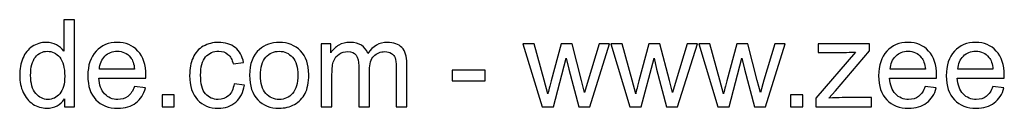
# Model space of a CAD drawing. Header units: millimetres. Extents: x -769 to 675, y -401 to 310.
# Tile 4 of 6: x 123 to 365, y -401 to -379. Entities that reach past the tile are written whole.
import ezdxf

# ---------------------------------------------------------------- set-up
doc = ezdxf.new("R2010")
doc.units = ezdxf.units.MM
doc.header["$MEASUREMENT"] = 0
doc.layers.add('Layer 1', color=7, linetype='Continuous')

msp = doc.modelspace()

# ---------------------------------------------------------------- linework, layer by layer
at = {"layer": 'Layer 1', "color": 250}
for points, knots in [([(134.1811, -400.8901), (134.1811, -400.8901), (134.1811, -398.9222), (134.1811, -398.9222), (133.1996, -400.4517), (131.7548, -401.2189), (129.8466, -401.2189), (128.6111, -401.2189), (127.4751, -400.8801), (126.4438, -400.1976), (125.4076, -399.52), (124.6054, -398.5684), (124.0325, -397.3528), (123.4645, -396.1322), (123.1806, -394.7322), (123.1806, -393.1479), (123.1806, -391.6034), (123.4396, -390.2035), (123.9528, -388.943), (124.4709, -387.6875), (125.2432, -386.721), (126.2745, -386.0534), (127.3008, -385.3808), (128.4566, -385.047), (129.7271, -385.047), (130.6637, -385.047), (131.4957, -385.2463), (132.2231, -385.6398), (132.9505, -386.0334), (133.5434, -386.5516), (134.0017, -387.1843), (134.0017, -387.1843), (134.0017, -379.4869), (134.0017, -379.4869), (134.0017, -379.4869), (136.6323, -379.4869), (136.6323, -379.4869), (136.6323, -379.4869), (136.6323, -400.8901), (136.6323, -400.8901), (136.6323, -400.8901), (134.1811, -400.8901), (134.1811, -400.8901)], [0, 0, 0, 0, 0.07142857, 0.07142857, 0.07142857, 0.14285714, 0.14285714, 0.14285714, 0.21428571, 0.21428571, 0.21428571, 0.28571429, 0.28571429, 0.28571429, 0.35714286, 0.35714286, 0.35714286, 0.42857143, 0.42857143, 0.42857143, 0.5, 0.5, 0.5, 0.57142857, 0.57142857, 0.57142857, 0.64285714, 0.64285714, 0.64285714, 0.71428571, 0.71428571, 0.71428571, 0.78571429, 0.78571429, 0.78571429, 0.85714286, 0.85714286, 0.85714286, 0.92857143, 0.92857143, 0.92857143, 1, 1, 1, 1]), ([(151.3743, -395.8681), (151.3743, -395.8681), (154.0946, -396.2268), (154.0946, -396.2268), (153.6711, -397.8062), (152.8789, -399.0368), (151.7231, -399.9086), (150.5672, -400.7805), (149.0925, -401.2189), (147.294, -401.2189), (145.0321, -401.2189), (143.2385, -400.5214), (141.9133, -399.1264), (140.5881, -397.7364), (139.9254, -395.7784), (139.9254, -393.2625), (139.9254, -390.6618), (140.593, -388.6391), (141.9332, -387.2042), (143.2734, -385.7644), (145.0122, -385.047), (147.1495, -385.047), (149.2171, -385.047), (150.906, -385.7494), (152.2163, -387.1594), (153.5266, -388.5693), (154.1842, -390.5522), (154.1842, -393.108), (154.1842, -393.2625), (154.1793, -393.4966), (154.1693, -393.8055), (154.1693, -393.8055), (142.6158, -393.8055), (142.6158, -393.8055), (142.7154, -395.5044), (143.1937, -396.8097), (144.0606, -397.7115), (144.9225, -398.6133), (146.0036, -399.0666), (147.294, -399.0666), (148.2555, -399.0666), (149.0776, -398.8126), (149.7551, -398.3044), (150.4377, -397.7962), (150.9758, -396.9841), (151.3743, -395.8681)], [0, 0, 0, 0, 0.06666667, 0.06666667, 0.06666667, 0.13333333, 0.13333333, 0.13333333, 0.2, 0.2, 0.2, 0.26666667, 0.26666667, 0.26666667, 0.33333333, 0.33333333, 0.33333333, 0.4, 0.4, 0.4, 0.46666667, 0.46666667, 0.46666667, 0.53333333, 0.53333333, 0.53333333, 0.6, 0.6, 0.6, 0.66666667, 0.66666667, 0.66666667, 0.73333333, 0.73333333, 0.73333333, 0.8, 0.8, 0.8, 0.86666667, 0.86666667, 0.86666667, 0.93333333, 0.93333333, 0.93333333, 1, 1, 1, 1]), ([(175.8564, -395.2105), (175.8564, -395.2105), (178.4272, -395.5692), (178.4272, -395.5692), (178.1432, -397.3379), (177.4258, -398.7179), (176.265, -399.7193), (175.1041, -400.7207), (173.6743, -401.2189), (171.9853, -401.2189), (169.8679, -401.2189), (168.1641, -400.5264), (166.8787, -399.1414), (165.5883, -397.7563), (164.9456, -395.7735), (164.9456, -393.1927), (164.9456, -391.5187), (165.2246, -390.059), (165.7776, -388.8035), (166.3306, -387.553), (167.1726, -386.6114), (168.3085, -385.9886), (169.4395, -385.3608), (170.6701, -385.047), (172.0053, -385.047), (173.6842, -385.047), (175.0643, -385.4704), (176.1305, -386.3224), (177.2016, -387.1743), (177.8891, -388.385), (178.1881, -389.9494), (178.1881, -389.9494), (175.6472, -390.338), (175.6472, -390.338), (175.4031, -389.2967), (174.9746, -388.5145), (174.3518, -387.9864), (173.7341, -387.4633), (172.9867, -387.1992), (172.1099, -387.1992), (170.7846, -387.1992), (169.7085, -387.6725), (168.8765, -388.6191), (168.0495, -389.5707), (167.636, -391.0654), (167.636, -393.118), (167.636, -395.2005), (168.0345, -396.7101), (168.8317, -397.6517), (169.6338, -398.5933), (170.675, -399.0666), (171.9554, -399.0666), (172.9917, -399.0666), (173.8536, -398.7528), (174.5412, -398.12), (175.2337, -397.4923), (175.6721, -396.5208), (175.8564, -395.2105)], [0, 0, 0, 0, 0.05263158, 0.05263158, 0.05263158, 0.10526316, 0.10526316, 0.10526316, 0.15789474, 0.15789474, 0.15789474, 0.21052632, 0.21052632, 0.21052632, 0.26315789, 0.26315789, 0.26315789, 0.31578947, 0.31578947, 0.31578947, 0.36842105, 0.36842105, 0.36842105, 0.42105263, 0.42105263, 0.42105263, 0.47368421, 0.47368421, 0.47368421, 0.52631579, 0.52631579, 0.52631579, 0.57894737, 0.57894737, 0.57894737, 0.63157895, 0.63157895, 0.63157895, 0.68421053, 0.68421053, 0.68421053, 0.73684211, 0.73684211, 0.73684211, 0.78947368, 0.78947368, 0.78947368, 0.84210526, 0.84210526, 0.84210526, 0.89473684, 0.89473684, 0.89473684, 0.94736842, 0.94736842, 0.94736842, 1, 1, 1, 1]), ([(179.6828, -393.1329), (179.6828, -390.2682), (180.4799, -388.1458), (182.0792, -386.7658), (183.4094, -385.6199), (185.0385, -385.047), (186.9566, -385.047), (189.084, -385.047), (190.8278, -385.7445), (192.1829, -387.1395), (193.533, -388.5295), (194.2106, -390.4575), (194.2106, -392.9137), (194.2106, -394.9066), (193.9117, -396.471), (193.3138, -397.6119), (192.716, -398.7528), (191.8441, -399.6396), (190.6982, -400.2723), (189.5573, -400.905), (188.3068, -401.2189), (186.9566, -401.2189), (184.7844, -401.2189), (183.0307, -400.5264), (181.6906, -399.1364), (180.3504, -397.7464), (179.6828, -395.7436), (179.6828, -393.1329)], [0, 0, 0, 0, 0.11111111, 0.11111111, 0.11111111, 0.22222222, 0.22222222, 0.22222222, 0.33333333, 0.33333333, 0.33333333, 0.44444444, 0.44444444, 0.44444444, 0.55555556, 0.55555556, 0.55555556, 0.66666667, 0.66666667, 0.66666667, 0.77777778, 0.77777778, 0.77777778, 0.88888889, 0.88888889, 0.88888889, 1, 1, 1, 1]), ([(197.2945, -400.8901), (197.2945, -400.8901), (197.2945, -385.3758), (197.2945, -385.3758), (197.2945, -385.3758), (199.656, -385.3758), (199.656, -385.3758), (199.656, -385.3758), (199.656, -387.5679), (199.656, -387.5679), (200.1393, -386.8106), (200.787, -386.1978), (201.5941, -385.7395), (202.4012, -385.2761), (203.3179, -385.047), (204.3492, -385.047), (205.4951, -385.047), (206.4367, -385.2861), (207.1691, -385.7594), (207.9014, -386.2377), (208.4196, -386.9003), (208.7185, -387.7572), (209.9541, -385.9487), (211.5533, -385.047), (213.5263, -385.047), (215.0707, -385.047), (216.2614, -385.4704), (217.0885, -386.3224), (217.9205, -387.1743), (218.339, -388.4846), (218.339, -390.2533), (218.339, -390.2533), (218.339, -400.8901), (218.339, -400.8901), (218.339, -400.8901), (215.7084, -400.8901), (215.7084, -400.8901), (215.7084, -400.8901), (215.7084, -391.1252), (215.7084, -391.1252), (215.7084, -390.0789), (215.6187, -389.3216), (215.4494, -388.8583), (215.28, -388.395), (214.9711, -388.0263), (214.5177, -387.7423), (214.0693, -387.4583), (213.5412, -387.3188), (212.9384, -387.3188), (211.8423, -387.3188), (210.9356, -387.6825), (210.2131, -388.4049), (209.4907, -389.1323), (209.132, -390.2931), (209.132, -391.8874), (209.132, -391.8874), (209.132, -400.8901), (209.132, -400.8901), (209.132, -400.8901), (206.5015, -400.8901), (206.5015, -400.8901), (206.5015, -400.8901), (206.5015, -390.8212), (206.5015, -390.8212), (206.5015, -389.6554), (206.2872, -388.7786), (205.8588, -388.1957), (205.4303, -387.6128), (204.7278, -387.3188), (203.7563, -387.3188), (203.019, -387.3188), (202.3364, -387.5131), (201.7087, -387.9017), (201.0809, -388.2903), (200.6276, -388.8583), (200.3436, -389.6106), (200.0646, -390.3579), (199.9251, -391.439), (199.9251, -392.849), (199.9251, -392.849), (199.9251, -400.8901), (199.9251, -400.8901), (199.9251, -400.8901), (197.2945, -400.8901), (197.2945, -400.8901)], [0, 0, 0, 0, 0.03571429, 0.03571429, 0.03571429, 0.07142857, 0.07142857, 0.07142857, 0.10714286, 0.10714286, 0.10714286, 0.14285714, 0.14285714, 0.14285714, 0.17857143, 0.17857143, 0.17857143, 0.21428571, 0.21428571, 0.21428571, 0.25, 0.25, 0.25, 0.28571429, 0.28571429, 0.28571429, 0.32142857, 0.32142857, 0.32142857, 0.35714286, 0.35714286, 0.35714286, 0.39285714, 0.39285714, 0.39285714, 0.42857143, 0.42857143, 0.42857143, 0.46428571, 0.46428571, 0.46428571, 0.5, 0.5, 0.5, 0.53571429, 0.53571429, 0.53571429, 0.57142857, 0.57142857, 0.57142857, 0.60714286, 0.60714286, 0.60714286, 0.64285714, 0.64285714, 0.64285714, 0.67857143, 0.67857143, 0.67857143, 0.71428571, 0.71428571, 0.71428571, 0.75, 0.75, 0.75, 0.78571429, 0.78571429, 0.78571429, 0.82142857, 0.82142857, 0.82142857, 0.85714286, 0.85714286, 0.85714286, 0.89285714, 0.89285714, 0.89285714, 0.92857143, 0.92857143, 0.92857143, 0.96428571, 0.96428571, 0.96428571, 1, 1, 1, 1]), ([(251.5498, -400.8901), (251.5498, -400.8901), (246.8616, -385.3758), (246.8616, -385.3758), (246.8616, -385.3758), (249.6118, -385.3758), (249.6118, -385.3758), (249.6118, -385.3758), (252.0879, -394.3287), (252.0879, -394.3287), (252.0879, -394.3287), (252.9647, -397.6617), (252.9647, -397.6617), (252.9996, -397.4973), (253.2686, -396.4311), (253.7668, -394.4632), (253.7668, -394.4632), (256.223, -385.3758), (256.223, -385.3758), (256.223, -385.3758), (258.9184, -385.3758), (258.9184, -385.3758), (258.9184, -385.3758), (261.255, -394.3835), (261.255, -394.3835), (261.255, -394.3835), (262.0172, -397.3379), (262.0172, -397.3379), (262.0172, -397.3379), (262.909, -394.3436), (262.909, -394.3436), (262.909, -394.3436), (265.5894, -385.3758), (265.5894, -385.3758), (265.5894, -385.3758), (268.1452, -385.3758), (268.1452, -385.3758), (268.1452, -385.3758), (263.2777, -400.8901), (263.2777, -400.8901), (263.2777, -400.8901), (260.5575, -400.8901), (260.5575, -400.8901), (260.5575, -400.8901), (258.0963, -391.6084), (258.0963, -391.6084), (258.0963, -391.6084), (257.4735, -388.9529), (257.4735, -388.9529), (257.4735, -388.9529), (254.3348, -400.8901), (254.3348, -400.8901), (254.3348, -400.8901), (251.5498, -400.8901), (251.5498, -400.8901)], [0, 0, 0, 0, 0.05555556, 0.05555556, 0.05555556, 0.11111111, 0.11111111, 0.11111111, 0.16666667, 0.16666667, 0.16666667, 0.22222222, 0.22222222, 0.22222222, 0.27777778, 0.27777778, 0.27777778, 0.33333333, 0.33333333, 0.33333333, 0.38888889, 0.38888889, 0.38888889, 0.44444444, 0.44444444, 0.44444444, 0.5, 0.5, 0.5, 0.55555556, 0.55555556, 0.55555556, 0.61111111, 0.61111111, 0.61111111, 0.66666667, 0.66666667, 0.66666667, 0.72222222, 0.72222222, 0.72222222, 0.77777778, 0.77777778, 0.77777778, 0.83333333, 0.83333333, 0.83333333, 0.88888889, 0.88888889, 0.88888889, 0.94444444, 0.94444444, 0.94444444, 1, 1, 1, 1]), ([(273.1373, -400.8901), (273.1373, -400.8901), (268.4491, -385.3758), (268.4491, -385.3758), (268.4491, -385.3758), (271.1993, -385.3758), (271.1993, -385.3758), (271.1993, -385.3758), (273.6754, -394.3287), (273.6754, -394.3287), (273.6754, -394.3287), (274.5522, -397.6617), (274.5522, -397.6617), (274.5871, -397.4973), (274.8561, -396.4311), (275.3543, -394.4632), (275.3543, -394.4632), (277.8105, -385.3758), (277.8105, -385.3758), (277.8105, -385.3758), (280.5059, -385.3758), (280.5059, -385.3758), (280.5059, -385.3758), (282.8425, -394.3835), (282.8425, -394.3835), (282.8425, -394.3835), (283.6047, -397.3379), (283.6047, -397.3379), (283.6047, -397.3379), (284.4965, -394.3436), (284.4965, -394.3436), (284.4965, -394.3436), (287.1769, -385.3758), (287.1769, -385.3758), (287.1769, -385.3758), (289.7327, -385.3758), (289.7327, -385.3758), (289.7327, -385.3758), (284.8652, -400.8901), (284.8652, -400.8901), (284.8652, -400.8901), (282.145, -400.8901), (282.145, -400.8901), (282.145, -400.8901), (279.6838, -391.6084), (279.6838, -391.6084), (279.6838, -391.6084), (279.061, -388.9529), (279.061, -388.9529), (279.061, -388.9529), (275.9223, -400.8901), (275.9223, -400.8901), (275.9223, -400.8901), (273.1373, -400.8901), (273.1373, -400.8901)], [0, 0, 0, 0, 0.05555556, 0.05555556, 0.05555556, 0.11111111, 0.11111111, 0.11111111, 0.16666667, 0.16666667, 0.16666667, 0.22222222, 0.22222222, 0.22222222, 0.27777778, 0.27777778, 0.27777778, 0.33333333, 0.33333333, 0.33333333, 0.38888889, 0.38888889, 0.38888889, 0.44444444, 0.44444444, 0.44444444, 0.5, 0.5, 0.5, 0.55555556, 0.55555556, 0.55555556, 0.61111111, 0.61111111, 0.61111111, 0.66666667, 0.66666667, 0.66666667, 0.72222222, 0.72222222, 0.72222222, 0.77777778, 0.77777778, 0.77777778, 0.83333333, 0.83333333, 0.83333333, 0.88888889, 0.88888889, 0.88888889, 0.94444444, 0.94444444, 0.94444444, 1, 1, 1, 1]), ([(294.7248, -400.8901), (294.7248, -400.8901), (290.0366, -385.3758), (290.0366, -385.3758), (290.0366, -385.3758), (292.7868, -385.3758), (292.7868, -385.3758), (292.7868, -385.3758), (295.2629, -394.3287), (295.2629, -394.3287), (295.2629, -394.3287), (296.1397, -397.6617), (296.1397, -397.6617), (296.1746, -397.4973), (296.4436, -396.4311), (296.9418, -394.4632), (296.9418, -394.4632), (299.398, -385.3758), (299.398, -385.3758), (299.398, -385.3758), (302.0934, -385.3758), (302.0934, -385.3758), (302.0934, -385.3758), (304.43, -394.3835), (304.43, -394.3835), (304.43, -394.3835), (305.1922, -397.3379), (305.1922, -397.3379), (305.1922, -397.3379), (306.084, -394.3436), (306.084, -394.3436), (306.084, -394.3436), (308.7644, -385.3758), (308.7644, -385.3758), (308.7644, -385.3758), (311.3202, -385.3758), (311.3202, -385.3758), (311.3202, -385.3758), (306.4527, -400.8901), (306.4527, -400.8901), (306.4527, -400.8901), (303.7325, -400.8901), (303.7325, -400.8901), (303.7325, -400.8901), (301.2713, -391.6084), (301.2713, -391.6084), (301.2713, -391.6084), (300.6485, -388.9529), (300.6485, -388.9529), (300.6485, -388.9529), (297.5098, -400.8901), (297.5098, -400.8901), (297.5098, -400.8901), (294.7248, -400.8901), (294.7248, -400.8901)], [0, 0, 0, 0, 0.05555556, 0.05555556, 0.05555556, 0.11111111, 0.11111111, 0.11111111, 0.16666667, 0.16666667, 0.16666667, 0.22222222, 0.22222222, 0.22222222, 0.27777778, 0.27777778, 0.27777778, 0.33333333, 0.33333333, 0.33333333, 0.38888889, 0.38888889, 0.38888889, 0.44444444, 0.44444444, 0.44444444, 0.5, 0.5, 0.5, 0.55555556, 0.55555556, 0.55555556, 0.61111111, 0.61111111, 0.61111111, 0.66666667, 0.66666667, 0.66666667, 0.72222222, 0.72222222, 0.72222222, 0.77777778, 0.77777778, 0.77777778, 0.83333333, 0.83333333, 0.83333333, 0.88888889, 0.88888889, 0.88888889, 0.94444444, 0.94444444, 0.94444444, 1, 1, 1, 1]), ([(318.7884, -400.8901), (318.7884, -400.8901), (318.7884, -398.7478), (318.7884, -398.7478), (318.7884, -398.7478), (328.6131, -387.4085), (328.6131, -387.4085), (327.4971, -387.4683), (326.5157, -387.4982), (325.6687, -387.4982), (325.6687, -387.4982), (319.3863, -387.4982), (319.3863, -387.4982), (319.3863, -387.4982), (319.3863, -385.3758), (319.3863, -385.3758), (319.3863, -385.3758), (332.0309, -385.3758), (332.0309, -385.3758), (332.0309, -385.3758), (332.0309, -387.1046), (332.0309, -387.1046), (332.0309, -387.1046), (323.6211, -396.9393), (323.6211, -396.9393), (323.6211, -396.9393), (322.0118, -398.7677), (322.0118, -398.7677), (323.1926, -398.6681), (324.2986, -398.6183), (325.3299, -398.6183), (325.3299, -398.6183), (332.5092, -398.6183), (332.5092, -398.6183), (332.5092, -398.6183), (332.5092, -400.8901), (332.5092, -400.8901), (332.5092, -400.8901), (318.7884, -400.8901), (318.7884, -400.8901)], [0, 0, 0, 0, 0.07692308, 0.07692308, 0.07692308, 0.15384615, 0.15384615, 0.15384615, 0.23076923, 0.23076923, 0.23076923, 0.30769231, 0.30769231, 0.30769231, 0.38461538, 0.38461538, 0.38461538, 0.46153846, 0.46153846, 0.46153846, 0.53846154, 0.53846154, 0.53846154, 0.61538462, 0.61538462, 0.61538462, 0.69230769, 0.69230769, 0.69230769, 0.76923077, 0.76923077, 0.76923077, 0.84615385, 0.84615385, 0.84615385, 0.92307692, 0.92307692, 0.92307692, 1, 1, 1, 1]), ([(345.7068, -395.8681), (345.7068, -395.8681), (348.4271, -396.2268), (348.4271, -396.2268), (348.0036, -397.8062), (347.2114, -399.0368), (346.0556, -399.9086), (344.8997, -400.7805), (343.425, -401.2189), (341.6265, -401.2189), (339.3646, -401.2189), (337.571, -400.5214), (336.2458, -399.1264), (334.9206, -397.7364), (334.2579, -395.7784), (334.2579, -393.2625), (334.2579, -390.6618), (334.9255, -388.6391), (336.2657, -387.2042), (337.6059, -385.7644), (339.3447, -385.047), (341.482, -385.047), (343.5496, -385.047), (345.2385, -385.7494), (346.5488, -387.1594), (347.8591, -388.5693), (348.5167, -390.5522), (348.5167, -393.108), (348.5167, -393.2625), (348.5118, -393.4966), (348.5018, -393.8055), (348.5018, -393.8055), (336.9483, -393.8055), (336.9483, -393.8055), (337.0479, -395.5044), (337.5262, -396.8097), (338.3931, -397.7115), (339.255, -398.6133), (340.3361, -399.0666), (341.6265, -399.0666), (342.588, -399.0666), (343.4101, -398.8126), (344.0876, -398.3044), (344.7702, -397.7962), (345.3083, -396.9841), (345.7068, -395.8681)], [0, 0, 0, 0, 0.06666667, 0.06666667, 0.06666667, 0.13333333, 0.13333333, 0.13333333, 0.2, 0.2, 0.2, 0.26666667, 0.26666667, 0.26666667, 0.33333333, 0.33333333, 0.33333333, 0.4, 0.4, 0.4, 0.46666667, 0.46666667, 0.46666667, 0.53333333, 0.53333333, 0.53333333, 0.6, 0.6, 0.6, 0.66666667, 0.66666667, 0.66666667, 0.73333333, 0.73333333, 0.73333333, 0.8, 0.8, 0.8, 0.86666667, 0.86666667, 0.86666667, 0.93333333, 0.93333333, 0.93333333, 1, 1, 1, 1]), ([(362.3321, -395.8681), (362.3321, -395.8681), (365.0524, -396.2268), (365.0524, -396.2268), (364.6289, -397.8062), (363.8367, -399.0368), (362.6809, -399.9086), (361.525, -400.7805), (360.0503, -401.2189), (358.2518, -401.2189), (355.9899, -401.2189), (354.1963, -400.5214), (352.8711, -399.1264), (351.5459, -397.7364), (350.8832, -395.7784), (350.8832, -393.2625), (350.8832, -390.6618), (351.5508, -388.6391), (352.891, -387.2042), (354.2312, -385.7644), (355.97, -385.047), (358.1073, -385.047), (360.1749, -385.047), (361.8638, -385.7494), (363.1741, -387.1594), (364.4844, -388.5693), (365.142, -390.5522), (365.142, -393.108), (365.142, -393.2625), (365.1371, -393.4966), (365.1271, -393.8055), (365.1271, -393.8055), (353.5736, -393.8055), (353.5736, -393.8055), (353.6732, -395.5044), (354.1515, -396.8097), (355.0184, -397.7115), (355.8803, -398.6133), (356.9614, -399.0666), (358.2518, -399.0666), (359.2133, -399.0666), (360.0354, -398.8126), (360.7129, -398.3044), (361.3955, -397.7962), (361.9336, -396.9841), (362.3321, -395.8681)], [0, 0, 0, 0, 0.06666667, 0.06666667, 0.06666667, 0.13333333, 0.13333333, 0.13333333, 0.2, 0.2, 0.2, 0.26666667, 0.26666667, 0.26666667, 0.33333333, 0.33333333, 0.33333333, 0.4, 0.4, 0.4, 0.46666667, 0.46666667, 0.46666667, 0.53333333, 0.53333333, 0.53333333, 0.6, 0.6, 0.6, 0.66666667, 0.66666667, 0.66666667, 0.73333333, 0.73333333, 0.73333333, 0.8, 0.8, 0.8, 0.86666667, 0.86666667, 0.86666667, 0.93333333, 0.93333333, 0.93333333, 1, 1, 1, 1]), ([(125.8709, -393.1529), (125.8709, -395.1358), (126.2894, -396.6154), (127.1314, -397.5969), (127.9684, -398.5784), (128.9598, -399.0666), (130.1007, -399.0666), (131.2516, -399.0666), (132.2281, -398.5983), (133.0352, -397.6617), (133.8373, -396.7251), (134.2409, -395.2952), (134.2409, -393.3721), (134.2409, -391.2597), (133.8323, -389.7052), (133.0103, -388.7138), (132.1932, -387.7224), (131.1818, -387.2291), (129.9811, -387.2291), (128.8104, -387.2291), (127.8339, -387.7024), (127.0467, -388.654), (126.2645, -389.6056), (125.8709, -391.1052), (125.8709, -393.1529)], [0, 0, 0, 0, 0.125, 0.125, 0.125, 0.25, 0.25, 0.25, 0.375, 0.375, 0.375, 0.5, 0.5, 0.5, 0.625, 0.625, 0.625, 0.75, 0.75, 0.75, 0.875, 0.875, 0.875, 1, 1, 1, 1]), ([(142.7652, -391.6533), (142.7652, -391.6533), (151.4042, -391.6533), (151.4042, -391.6533), (151.2896, -390.3479), (150.9558, -389.3714), (150.4128, -388.7188), (149.5808, -387.7074), (148.4947, -387.1992), (147.1644, -387.1992), (145.9588, -387.1992), (144.9474, -387.6028), (144.1254, -388.4099), (143.3083, -389.217), (142.8549, -390.2981), (142.7652, -391.6533)], [0, 0, 0, 0, 0.2, 0.2, 0.2, 0.4, 0.4, 0.4, 0.6, 0.6, 0.6, 0.8, 0.8, 0.8, 1, 1, 1, 1]), ([(182.3731, -393.1379), (182.3731, -395.1208), (182.8065, -396.6055), (183.6734, -397.587), (184.5453, -398.5734), (185.6364, -399.0666), (186.9566, -399.0666), (188.262, -399.0666), (189.3481, -398.5734), (190.2199, -397.582), (191.0868, -396.5905), (191.5203, -395.081), (191.5203, -393.0532), (191.5203, -391.1401), (191.0818, -389.6903), (190.21, -388.7088), (189.3381, -387.7224), (188.252, -387.2291), (186.9566, -387.2291), (185.6364, -387.2291), (184.5453, -387.7174), (183.6734, -388.6989), (182.8065, -389.6803), (182.3731, -391.16), (182.3731, -393.1379)], [0, 0, 0, 0, 0.125, 0.125, 0.125, 0.25, 0.25, 0.25, 0.375, 0.375, 0.375, 0.5, 0.5, 0.5, 0.625, 0.625, 0.625, 0.75, 0.75, 0.75, 0.875, 0.875, 0.875, 1, 1, 1, 1]), ([(337.0977, -391.6533), (337.0977, -391.6533), (345.7367, -391.6533), (345.7367, -391.6533), (345.6221, -390.3479), (345.2883, -389.3714), (344.7453, -388.7188), (343.9133, -387.7074), (342.8272, -387.1992), (341.4969, -387.1992), (340.2913, -387.1992), (339.2799, -387.6028), (338.4579, -388.4099), (337.6408, -389.217), (337.1874, -390.2981), (337.0977, -391.6533)], [0, 0, 0, 0, 0.2, 0.2, 0.2, 0.4, 0.4, 0.4, 0.6, 0.6, 0.6, 0.8, 0.8, 0.8, 1, 1, 1, 1]), ([(353.723, -391.6533), (353.723, -391.6533), (362.362, -391.6533), (362.362, -391.6533), (362.2474, -390.3479), (361.9136, -389.3714), (361.3706, -388.7188), (360.5386, -387.7074), (359.4525, -387.1992), (358.1222, -387.1992), (356.9166, -387.1992), (355.9052, -387.6028), (355.0832, -388.4099), (354.2661, -389.217), (353.8127, -390.2981), (353.723, -391.6533)], [0, 0, 0, 0, 0.2, 0.2, 0.2, 0.4, 0.4, 0.4, 0.6, 0.6, 0.6, 0.8, 0.8, 0.8, 1, 1, 1, 1]), ([(229.4541, -394.4632), (229.4541, -394.4632), (229.4541, -391.8326), (229.4541, -391.8326), (229.4541, -391.8326), (237.5849, -391.8326), (237.5849, -391.8326), (237.5849, -391.8326), (237.5849, -394.4632), (237.5849, -394.4632), (237.5849, -394.4632), (229.4541, -394.4632), (229.4541, -394.4632)], [0, 0, 0, 0, 0.25, 0.25, 0.25, 0.5, 0.5, 0.5, 0.75, 0.75, 0.75, 1, 1, 1, 1]), ([(158.1649, -400.8901), (158.1649, -400.8901), (158.1649, -397.9008), (158.1649, -397.9008), (158.1649, -397.9008), (161.1542, -397.9008), (161.1542, -397.9008), (161.1542, -397.9008), (161.1542, -400.8901), (161.1542, -400.8901), (161.1542, -400.8901), (158.1649, -400.8901), (158.1649, -400.8901)], [0, 0, 0, 0, 0.25, 0.25, 0.25, 0.5, 0.5, 0.5, 0.75, 0.75, 0.75, 1, 1, 1, 1]), ([(312.6205, -400.8901), (312.6205, -400.8901), (312.6205, -397.9008), (312.6205, -397.9008), (312.6205, -397.9008), (315.6098, -397.9008), (315.6098, -397.9008), (315.6098, -397.9008), (315.6098, -400.8901), (315.6098, -400.8901), (315.6098, -400.8901), (312.6205, -400.8901), (312.6205, -400.8901)], [0, 0, 0, 0, 0.25, 0.25, 0.25, 0.5, 0.5, 0.5, 0.75, 0.75, 0.75, 1, 1, 1, 1])]:
    msp.add_open_spline(points, degree=3, knots=knots, dxfattribs=at)

doc.saveas('drawing.dxf')
